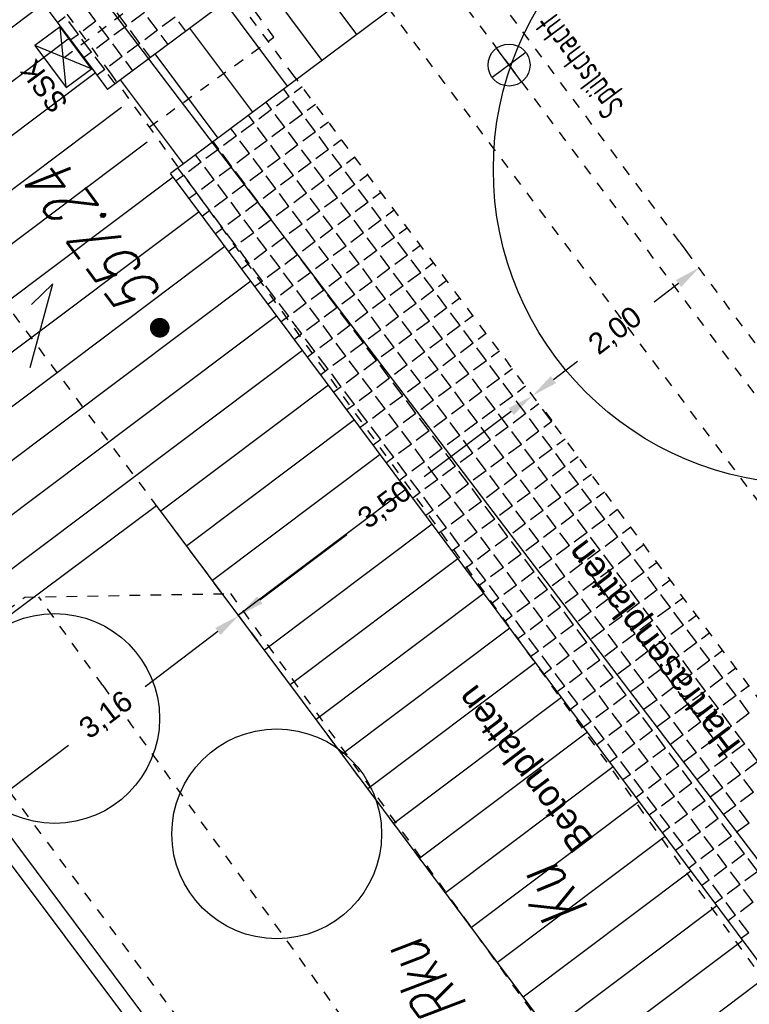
# Model space of a CAD drawing. Header units: metres. Extents: x 2 to 485, y 6 to 594.
# Tile 122 of 176: x 307 to 314, y 295 to 304. Entities that reach past the tile are written whole.
import ezdxf
from ezdxf.enums import TextEntityAlignment as Align

# ---------------------------------------------------------------- set-up
doc = ezdxf.new("R2010")
doc.units = ezdxf.units.M
doc.header["$LTSCALE"] = 0.0125
for name, pattern in [('237-14_Züricher Str._GL_3_RW_2014-11-28_bea$0$STRICHLINIE2', [9.525, 6.35, -3.175]), ('237-14_Züricher Str._GL_3_RW_2014-11-28_bea$0$STRICHPUNKT2', [12.7, 6.35, -3.175, 0, -3.175]), ('260241_A_bea$0$GESTRICHELT', [0.4, 0.2, -0.2]), ('260241_A_bea$0$PUNKTIERT', [0.2, 0, -0.2]), ('GESTRICHELT', [0.4, 0.2, -0.2])]:
    doc.linetypes.add(name, pattern=pattern)
for name, color, linetype in [('237-14_Züricher Str._GL_3_RW_2014-11-28_bea$0$_GRU_Allgemein_Text', 151, 'Continuous'), ('237-14_Züricher Str._GL_3_RW_2014-11-28_bea$0$_GRU_Drainage', 54, '237-14_Züricher Str._GL_3_RW_2014-11-28_bea$0$STRICHPUNKT2'), ('237-14_Züricher Str._GL_3_RW_2014-11-28_bea$0$_GRU_Regenwasser', 150, '237-14_Züricher Str._GL_3_RW_2014-11-28_bea$0$STRICHLINIE2'), ('237-14_Züricher Str._GL_3_RW_2014-11-28_bea$0$_GRU_Symbole', 51, 'Continuous'), ('260241_A_bea$0$B07_FLSTGR', 9, 'Continuous'), ('260241_A_bea$0$B10_GEBAEUDE', 1, 'Continuous'), ('260241_A_bea$0$B13_GEB_ZUBEHOER', 12, 'Continuous'), ('260241_A_bea$0$B25_EINFASS_GEPKT', 7, '260241_A_bea$0$PUNKTIERT'), ('260241_A_bea$0$B28_VEINFASS_TXT', 5, 'Continuous'), ('260241_A_bea$0$B53_HAUPTHOEHEN', 4, 'Continuous'), ('260241_A_bea$0$B54_HOEHEN', 253, 'Continuous'), ('f_baum', 3, 'Continuous'), ('f_entwässerung', 170, 'Continuous'), ('f_feuerwehr', 10, 'Continuous'), ('f_schraff', 251, 'Continuous'), ('f_text_100', 7, 'Continuous'), ('f_weg', 2, 'Continuous')]:
    doc.layers.add(name, color=color, linetype=linetype)
doc.styles.add('237-14_Züricher Str._GL_3_RW_2014-11-28_bea$0$STANDARD', font='isocp.shx')
doc.styles.add('260241_A_bea$0$ROMANS', font='ROMANS')
doc.styles.add('Arial', font='arial.ttf')

# ---------------------------------------------------------------- blocks, each defined once
blk = doc.blocks.new('260241_A_bea$0$HOEHENPKT_ZENTR')
at = {"const_width": 0.75}
blk.add_lwpolyline([(-0.375, 0, 1), (0.375, 0, 1)], format="xyb", close=True, dxfattribs=at)

msp = doc.modelspace()

# ---------------------------------------------------------------- linework, layer by layer
at = {"layer": '237-14_Züricher Str._GL_3_RW_2014-11-28_bea$0$_GRU_Drainage'}
msp.add_line((303.1775, 314.9582), (311.4695, 303.8448), dxfattribs=at)
at = {"layer": '237-14_Züricher Str._GL_3_RW_2014-11-28_bea$0$_GRU_Regenwasser', "ltscale": 0.05}
for p, q in [((307.2272, 303.9165), (308.9562, 305.2066)), ((311.4695, 303.8448), (314.9625, 299.1633))]:
    msp.add_line(p, q, dxfattribs=at)
at = {"layer": '237-14_Züricher Str._GL_3_RW_2014-11-28_bea$0$_GRU_Symbole'}
for p, q in [((311.6298, 303.9644), (311.3092, 303.7251)), ((311.5891, 303.6845), (311.3499, 304.005))]:
    msp.add_line(p, q, dxfattribs=at)
msp.add_circle((311.4695, 303.8448), 0.2, dxfattribs=at)
at = {"layer": '260241_A_bea$0$B07_FLSTGR', "color": 30, "linetype": 'Continuous'}
msp.add_line((322.4815, 284.9103), (252.4415, 377.0003), dxfattribs=at)
at = {"layer": '260241_A_bea$0$B10_GEBAEUDE', "color": 7, "linetype": '260241_A_bea$0$GESTRICHELT'}
msp.add_line((317.9405, 294.2263), (307.3365, 308.3663), dxfattribs=at)
at = {"layer": '260241_A_bea$0$B10_GEBAEUDE', "color": 7, "linetype": 'Continuous'}
msp.add_line((311.5625, 289.7828), (305.32, 298.0882), dxfattribs=at)
at = {"layer": '260241_A_bea$0$B13_GEB_ZUBEHOER', "color": 7, "linetype": 'Continuous'}
msp.add_line((311.7445, 289.7563), (305.4085, 298.2413), dxfattribs=at)
at = {"layer": '260241_A_bea$0$B25_EINFASS_GEPKT', "color": 7, "linetype": '260241_A_bea$0$PUNKTIERT', "ltscale": 0.5}
for p, q in [((307.6715, 303.7663), (301.9755, 311.5243)), ((309.2278, 304.1094), (306.4606, 307.9509)), ((308.0405, 303.2541), (309.2278, 304.1094)), ((315.7935, 292.4913), (307.6715, 303.7663)), ((305.8725, 298.0413), (306.8515, 298.7723)), ((306.8515, 298.7723), (308.8135, 298.8063)), ((307.5968, 297.9291), (306.9872, 298.7747)), ((308.8135, 298.8063), (314.2335, 291.2883)), ((305.8725, 298.0413), (312.0545, 289.7203)), ((307.5968, 297.9291), (313.0168, 290.4111))]:
    msp.add_line(p, q, dxfattribs=at)
at = {"layer": 'f_baum', "ltscale": 0.5}
msp.add_circle((314.32, 302.8504), 3, dxfattribs=at)
at = {"layer": 'f_baum'}
for centre in [(307.1375, 297.6158), (309.2548, 296.5154)]:
    msp.add_circle(centre, 1, dxfattribs=at)
at = {"layer": 'f_entwässerung', "color": 170}
for p, q in [((307.1895, 304.21), (306.9491, 304.0306)), ((307.4885, 303.8093), (307.1895, 304.21)), ((307.2481, 303.6299), (307.1895, 304.21)), ((306.9491, 304.0306), (307.2481, 303.6299)), ((307.4885, 303.8093), (306.9491, 304.0306)), ((307.2481, 303.6299), (307.4885, 303.8093))]:
    msp.add_line(p, q, dxfattribs=at)
at = {"layer": 'f_feuerwehr', "linetype": 'GESTRICHELT'}
for p, q in [((315.8955, 289.2086), (266.222, 355.7851)), ((309.4211, 303.7392), (274.1087, 351.0672)), ((318.4792, 294.9435), (311.0241, 304.9353)), ((322.9726, 285.5769), (309.4211, 303.7392))]:
    msp.add_line(p, q, dxfattribs=at)
at = {"layer": 'f_feuerwehr', "linetype": 'Continuous'}
for p, q in [((313.1617, 302.0725), (313.1008, 302.1519)), ((313.0853, 301.7617), (312.8545, 301.5844)), ((311.8922, 300.8454), (312.123, 301.0227)), ((311.4901, 300.5413), (310.6589, 299.9188)), ((311.8101, 300.5311), (311.87, 300.4511)), ((311.8157, 300.5345), (311.8766, 300.4552)), ((309.0924, 298.7455), (309.9236, 299.368)), ((308.7717, 298.7552), (308.7113, 298.8349)), ((308.6935, 298.4448), (308, 297.9183)), ((309.0122, 298.4355), (309.0722, 298.3555)), ((306.5743, 296.8361), (307.2678, 297.3625))]:
    msp.add_line(p, q, dxfattribs=at)
for points in [[(313.0599, 301.7947), (313.1107, 301.7286), (313.2836, 301.9139)], [(311.8668, 300.8785), (311.9176, 300.8124), (311.6939, 300.6931)], [(311.4651, 300.5747), (311.5151, 300.508), (311.6902, 300.6912)], [(309.0674, 298.7788), (309.1174, 298.7121), (308.8923, 298.5956)], [(308.6683, 298.478), (308.7187, 298.4116), (308.8927, 298.5959)]]:
    msp.add_solid(points, dxfattribs=at)
at = {"layer": 'f_schraff', "linetype": 'Continuous'}
for p, q in [((310.0184, 304.1356), (309.42, 304.9375)), ((309.6875, 303.8888), (309.0892, 304.6907)), ((307.0332, 304.4314), (302.8968, 301.3244)), ((309.3567, 303.642), (308.7584, 304.4439)), ((307.2383, 304.3045), (307.1674, 304.2516)), ((307.5315, 304.2618), (307.4404, 304.384)), ((307.8248, 304.2192), (307.7337, 304.3413)), ((307.9927, 304.3445), (307.8706, 304.2534)), ((307.3636, 304.1365), (307.2724, 304.2587)), ((307.5315, 304.2618), (307.4094, 304.1707)), ((307.6568, 304.0939), (307.5657, 304.216)), ((307.8248, 304.2192), (307.7026, 304.1281)), ((308.1181, 304.1766), (308.0269, 304.2987)), ((308.286, 304.3019), (308.1639, 304.2107)), ((308.3868, 304.1667), (308.3202, 304.2561)), ((307.3636, 304.1365), (307.2927, 304.0836)), ((307.9501, 304.0512), (307.859, 304.1734)), ((308.1181, 304.1766), (307.9959, 304.0854)), ((308.2189, 304.0414), (308.1522, 304.1308)), ((309.0259, 303.3952), (308.4276, 304.197)), ((307.28, 304.1006), (303.1444, 300.9942)), ((307.4889, 303.9686), (307.3977, 304.0907)), ((307.6568, 304.0939), (307.5347, 304.0027)), ((307.7821, 303.9259), (307.691, 304.0481)), ((307.9501, 304.0512), (307.828, 303.9601)), ((307.4889, 303.9686), (307.418, 303.9157)), ((308.0509, 303.9162), (307.9843, 304.0054)), ((308.6951, 303.1483), (308.0968, 303.9502)), ((307.6142, 303.8006), (307.5231, 303.9228)), ((307.7821, 303.9259), (307.66, 303.8348)), ((307.8829, 303.7909), (307.8163, 303.8801)), ((307.5268, 303.7698), (303.392, 300.6639)), ((307.6142, 303.8006), (307.5433, 303.7477)), ((307.715, 303.6656), (307.6484, 303.7548)), ((308.3643, 302.9015), (307.766, 303.7034)), ((309.3738, 303.5448), (309.3208, 303.6158)), ((309.4974, 303.637), (309.4196, 303.579)), ((309.2058, 303.4195), (309.1528, 303.4905)), ((309.3738, 303.5448), (309.2516, 303.4536)), ((309.4991, 303.3768), (309.408, 303.499)), ((309.6227, 303.4691), (309.5449, 303.411)), ((307.7737, 303.439), (303.6396, 300.3337)), ((309.0379, 303.2942), (308.9849, 303.3652)), ((309.2058, 303.4195), (309.0837, 303.3283)), ((309.3311, 303.2515), (309.24, 303.3737)), ((309.4991, 303.3768), (309.377, 303.2857)), ((309.0379, 303.2942), (308.9157, 303.203)), ((309.6244, 303.2089), (309.5333, 303.331)), ((309.748, 303.3011), (309.6702, 303.2431)), ((308.8699, 303.1688), (308.8169, 303.2399)), ((309.1632, 303.1262), (309.0721, 303.2484)), ((309.3311, 303.2515), (309.209, 303.1604)), ((309.4565, 303.0836), (309.3653, 303.2057)), ((309.6244, 303.2089), (309.5023, 303.1177)), ((308.0205, 303.1082), (303.8872, 300.0035)), ((308.702, 303.0435), (308.649, 303.1146)), ((308.8699, 303.1688), (308.7478, 303.0777)), ((308.9952, 303.0009), (308.9041, 303.123)), ((309.1632, 303.1262), (309.0411, 303.0351)), ((309.4565, 303.0836), (309.3343, 302.9924)), ((309.7497, 303.0409), (309.6586, 303.1631)), ((309.8734, 303.1332), (309.7955, 303.0751)), ((308.702, 303.0435), (308.5798, 302.9524)), ((308.8273, 302.8756), (308.7362, 302.9977)), ((308.9952, 303.0009), (308.8731, 302.9098)), ((309.2885, 302.9583), (309.1974, 303.0804)), ((309.5818, 302.9156), (309.4906, 303.0378)), ((309.7497, 303.0409), (309.6276, 302.9498)), ((309.875, 302.873), (309.7839, 302.9951)), ((308.534, 302.9182), (308.4119, 302.8271)), ((308.534, 302.9182), (308.481, 302.9892)), ((309.1206, 302.8329), (309.0294, 302.9551)), ((309.2885, 302.9583), (309.1664, 302.8671)), ((309.4138, 302.7903), (309.3227, 302.9125)), ((309.5818, 302.9156), (309.4596, 302.8245)), ((309.9987, 302.9652), (309.9208, 302.9072)), ((308.3661, 302.7929), (308.3131, 302.8639)), ((308.6593, 302.7503), (308.5682, 302.8724)), ((308.8273, 302.8756), (308.7051, 302.7844)), ((308.9526, 302.7076), (308.8615, 302.8298)), ((309.1206, 302.8329), (308.9984, 302.7418)), ((309.7071, 302.7477), (309.616, 302.8698)), ((309.875, 302.873), (309.7529, 302.7818)), ((310.0004, 302.705), (309.9092, 302.8272)), ((308.2673, 302.7773), (304.1348, 299.6732)), ((308.3661, 302.7929), (308.2952, 302.74)), ((308.4914, 302.625), (308.4003, 302.7471)), ((308.6593, 302.7503), (308.5372, 302.6591)), ((309.2459, 302.665), (309.1547, 302.7871)), ((309.4138, 302.7903), (309.2917, 302.6992)), ((309.5391, 302.6224), (309.448, 302.7445)), ((309.7071, 302.7477), (309.5849, 302.6565)), ((310.124, 302.7973), (310.0462, 302.7392)), ((308.4914, 302.625), (308.4205, 302.5721)), ((308.7847, 302.5823), (308.6935, 302.7045)), ((308.9526, 302.7076), (308.8305, 302.6165)), ((309.0779, 302.5397), (308.9868, 302.6618)), ((309.2459, 302.665), (309.1237, 302.5739)), ((309.3712, 302.497), (309.28, 302.6192)), ((309.5391, 302.6224), (309.417, 302.5312)), ((309.8324, 302.5797), (309.7413, 302.7019)), ((310.0004, 302.705), (309.8782, 302.6139)), ((310.1257, 302.5371), (310.0345, 302.6592)), ((310.2493, 302.6293), (310.1715, 302.5713)), ((308.6167, 302.457), (308.5256, 302.5791)), ((308.7847, 302.5823), (308.6625, 302.4912)), ((308.91, 302.4144), (308.8188, 302.5365)), ((309.0779, 302.5397), (308.9558, 302.4485)), ((309.6645, 302.4544), (309.5733, 302.5765)), ((309.8324, 302.5797), (309.7103, 302.4886)), ((309.9577, 302.4118), (309.8666, 302.5339)), ((310.1257, 302.5371), (310.0035, 302.4459)), ((308.5142, 302.4465), (304.3824, 299.343)), ((308.6167, 302.457), (308.5458, 302.4041)), ((309.2032, 302.3717), (309.1121, 302.4939)), ((309.3712, 302.497), (309.249, 302.4059)), ((309.4965, 302.3291), (309.4054, 302.4512)), ((309.6645, 302.4544), (309.5423, 302.3633)), ((310.251, 302.3691), (310.1598, 302.4913)), ((310.3746, 302.4614), (310.2968, 302.4033)), ((308.742, 302.2891), (308.6509, 302.4112)), ((308.91, 302.4144), (308.7878, 302.3232)), ((309.0353, 302.2464), (308.9441, 302.3686)), ((309.2032, 302.3717), (309.0811, 302.2806)), ((309.7898, 302.2864), (309.6986, 302.4086)), ((309.9577, 302.4118), (309.8356, 302.3206)), ((310.083, 302.2438), (309.9919, 302.366)), ((310.251, 302.3691), (310.1288, 302.278)), ((308.742, 302.2891), (308.6711, 302.2362)), ((308.8673, 302.1211), (308.7762, 302.2432)), ((309.0353, 302.2464), (308.9131, 302.1553)), ((309.3285, 302.2038), (309.2374, 302.3259)), ((309.4965, 302.3291), (309.3744, 302.238)), ((309.6218, 302.1611), (309.5307, 302.2833)), ((309.7898, 302.2864), (309.6676, 302.1953)), ((309.9151, 302.1185), (309.8239, 302.2406)), ((310.083, 302.2438), (309.9609, 302.1527)), ((310.3763, 302.2012), (310.2852, 302.3233)), ((310.4999, 302.2934), (310.4221, 302.2353)), ((309.1606, 302.0785), (309.0695, 302.2006)), ((309.3285, 302.2038), (309.2064, 302.1126)), ((309.4539, 302.0358), (309.3627, 302.158)), ((309.6218, 302.1611), (309.4997, 302.07)), ((310.2083, 302.0759), (310.1172, 302.198)), ((310.3763, 302.2012), (310.2541, 302.11)), ((310.5016, 302.0332), (310.4105, 302.1554)), ((308.761, 302.1157), (304.63, 299.0127)), ((308.8673, 302.1211), (308.7964, 302.0682)), ((308.9926, 301.9531), (308.9015, 302.0753)), ((309.1606, 302.0785), (309.0384, 301.9873)), ((309.7471, 301.9932), (309.656, 302.1153)), ((309.9151, 302.1185), (309.7929, 302.0274)), ((310.0404, 301.9505), (309.9493, 302.0727)), ((310.2083, 302.0759), (310.0862, 301.9847)), ((310.6252, 302.1255), (310.5474, 302.0674)), ((309.2859, 301.9105), (309.1948, 302.0327)), ((309.4539, 302.0358), (309.3317, 301.9447)), ((309.5792, 301.8679), (309.488, 301.99)), ((309.7471, 301.9932), (309.625, 301.902)), ((310.3337, 301.9079), (310.2425, 302.0301)), ((310.5016, 302.0332), (310.3795, 301.9421)), ((310.6269, 301.8653), (310.5358, 301.9874)), ((310.7505, 301.9575), (310.6727, 301.8994)), ((308.9926, 301.9531), (308.9217, 301.9003)), ((309.118, 301.7852), (309.0268, 301.9073)), ((309.2859, 301.9105), (309.1638, 301.8194)), ((309.4112, 301.7426), (309.3201, 301.8647)), ((309.5792, 301.8679), (309.457, 301.7767)), ((309.8724, 301.8252), (309.7813, 301.9474)), ((310.0404, 301.9505), (309.9182, 301.8594)), ((310.1657, 301.7826), (310.0746, 301.9047)), ((310.3337, 301.9079), (310.2115, 301.8168)), ((310.6269, 301.8653), (310.5048, 301.7741)), ((309.0078, 301.7849), (304.8776, 298.6825)), ((309.118, 301.7852), (309.0471, 301.7323)), ((309.7045, 301.6999), (309.6133, 301.8221)), ((309.8724, 301.8252), (309.7503, 301.7341)), ((309.9978, 301.6573), (309.9066, 301.7794)), ((310.1657, 301.7826), (310.0436, 301.6915)), ((310.459, 301.74), (310.3678, 301.8621)), ((310.7522, 301.6973), (310.6611, 301.8195)), ((310.8759, 301.7896), (310.798, 301.7315)), ((309.2433, 301.6172), (309.1521, 301.7394)), ((309.4112, 301.7426), (309.2891, 301.6514)), ((309.5365, 301.5746), (309.4454, 301.6968)), ((309.7045, 301.6999), (309.5823, 301.6088)), ((310.291, 301.6146), (310.1999, 301.7368)), ((310.459, 301.74), (310.3368, 301.6488)), ((310.5843, 301.572), (310.4931, 301.6941)), ((310.7522, 301.6973), (310.6301, 301.6062)), ((309.2433, 301.6172), (309.1724, 301.5643)), ((309.8298, 301.532), (309.7387, 301.6541)), ((309.9978, 301.6573), (309.8756, 301.5661)), ((310.1231, 301.4893), (310.0319, 301.6115)), ((310.291, 301.6146), (310.1689, 301.5235)), ((310.8775, 301.5294), (310.7864, 301.6515)), ((311.0012, 301.6216), (310.9234, 301.5635)), ((309.3686, 301.4493), (309.2774, 301.5714)), ((309.5365, 301.5746), (309.4144, 301.4835)), ((309.6618, 301.4067), (309.5707, 301.5288)), ((309.8298, 301.532), (309.7077, 301.4408)), ((310.1231, 301.4893), (310.0009, 301.3982)), ((310.4163, 301.4467), (310.3252, 301.5688)), ((310.5843, 301.572), (310.4621, 301.4809)), ((310.7096, 301.4041), (310.6185, 301.5262)), ((310.8775, 301.5294), (310.7554, 301.4382)), ((309.2547, 301.4541), (305.1252, 298.3523)), ((309.3686, 301.4493), (309.2977, 301.3964)), ((309.4939, 301.2813), (309.4028, 301.4035)), ((309.6618, 301.4067), (309.5397, 301.3155)), ((309.9551, 301.364), (309.864, 301.4862)), ((310.2484, 301.3214), (310.1572, 301.4435)), ((310.4163, 301.4467), (310.2942, 301.3556)), ((310.5416, 301.2787), (310.4505, 301.4009)), ((310.7096, 301.4041), (310.5874, 301.3129)), ((311.0029, 301.3614), (310.9117, 301.4836)), ((311.1265, 301.4537), (311.0487, 301.3956)), ((309.7872, 301.2387), (309.696, 301.3608)), ((309.9551, 301.364), (309.833, 301.2729)), ((310.0804, 301.1961), (309.9893, 301.3182)), ((310.2484, 301.3214), (310.1262, 301.2302)), ((310.8349, 301.2361), (310.7438, 301.3582)), ((311.0029, 301.3614), (310.8807, 301.2703)), ((311.1282, 301.1935), (311.037, 301.3156)), ((309.4939, 301.2813), (309.423, 301.2284)), ((309.6192, 301.1134), (309.5281, 301.2355)), ((309.7872, 301.2387), (309.665, 301.1476)), ((310.3737, 301.1534), (310.2826, 301.2756)), ((310.5416, 301.2787), (310.4195, 301.1876)), ((310.667, 301.1108), (310.5758, 301.2329)), ((310.8349, 301.2361), (310.7128, 301.145)), ((311.2518, 301.2857), (311.174, 301.2276)), ((309.5015, 301.1233), (305.3727, 298.022)), ((309.6192, 301.1134), (309.5483, 301.0605)), ((309.9125, 301.0707), (309.8213, 301.1929)), ((310.0804, 301.1961), (309.9583, 301.1049)), ((310.2057, 301.0281), (310.1146, 301.1503)), ((310.3737, 301.1534), (310.2515, 301.0623)), ((310.9602, 301.0681), (310.8691, 301.1903)), ((311.1282, 301.1935), (311.006, 301.1023)), ((311.2535, 301.0255), (311.1623, 301.1477)), ((311.3771, 301.1178), (311.2993, 301.0597)), ((309.7445, 300.9454), (309.6534, 301.0676)), ((309.9125, 301.0707), (309.7903, 300.9796)), ((310.0378, 300.9028), (309.9467, 301.0249)), ((310.2057, 301.0281), (310.0836, 300.937)), ((310.499, 300.9855), (310.4079, 301.1076)), ((310.667, 301.1108), (310.5448, 301.0196)), ((310.7923, 300.9428), (310.7011, 301.065)), ((310.9602, 301.0681), (310.8381, 300.977)), ((311.0855, 300.9002), (310.9944, 301.0223)), ((311.2535, 301.0255), (311.1313, 300.9344)), ((309.7445, 300.9454), (309.6736, 300.8925)), ((310.3311, 300.8602), (310.2399, 300.9823)), ((310.499, 300.9855), (310.3769, 300.8943)), ((310.6243, 300.8175), (310.5332, 300.9397)), ((310.7923, 300.9428), (310.6701, 300.8517)), ((311.3788, 300.8576), (311.2877, 300.9797)), ((311.5024, 300.9498), (311.4246, 300.8917)), ((309.8698, 300.7775), (309.7787, 300.8996)), ((310.0378, 300.9028), (309.9156, 300.8117)), ((310.1631, 300.7348), (310.072, 300.857)), ((310.3311, 300.8602), (310.2089, 300.769)), ((310.9176, 300.7749), (310.8264, 300.897)), ((311.0855, 300.9002), (310.9634, 300.8091)), ((311.2108, 300.7322), (311.1197, 300.8544)), ((311.3788, 300.8576), (311.2567, 300.7664)), ((309.7483, 300.7924), (308.1492, 299.5913)), ((309.8698, 300.7775), (309.7989, 300.7246)), ((310.4564, 300.6922), (310.3652, 300.8144)), ((310.6243, 300.8175), (310.5022, 300.7264)), ((310.7496, 300.6496), (310.6585, 300.7717)), ((310.9176, 300.7749), (310.7954, 300.6837)), ((311.5041, 300.6896), (311.413, 300.8118)), ((311.6277, 300.7818), (311.5499, 300.7238)), ((309.9951, 300.6095), (309.904, 300.7317)), ((310.1631, 300.7348), (310.041, 300.6437)), ((310.2884, 300.5669), (310.1973, 300.689)), ((310.4564, 300.6922), (310.3342, 300.6011)), ((310.5817, 300.5243), (310.4905, 300.6464)), ((310.7496, 300.6496), (310.6275, 300.5584)), ((311.0429, 300.6069), (310.9518, 300.7291)), ((311.2108, 300.7322), (311.0887, 300.6411)), ((311.3362, 300.5643), (311.245, 300.6864)), ((311.5041, 300.6896), (311.382, 300.5985)), ((311.6294, 300.5217), (311.5383, 300.6438)), ((309.9951, 300.6095), (309.9243, 300.5566)), ((310.1205, 300.4416), (310.0293, 300.5637)), ((310.2884, 300.5669), (310.1663, 300.4758)), ((310.8749, 300.4816), (310.7838, 300.6038)), ((311.0429, 300.6069), (310.9207, 300.5158)), ((311.1682, 300.439), (311.0771, 300.5611)), ((311.3362, 300.5643), (311.214, 300.4732)), ((311.7531, 300.6139), (311.6752, 300.5558)), ((309.9951, 300.4616), (308.396, 299.2605)), ((310.4137, 300.3989), (310.3226, 300.5211)), ((310.5817, 300.5243), (310.4595, 300.4331)), ((310.707, 300.3563), (310.6159, 300.4785)), ((310.8749, 300.4816), (310.7528, 300.3905)), ((311.4615, 300.3963), (311.3703, 300.5185)), ((311.6294, 300.5217), (311.5073, 300.4305)), ((311.7547, 300.3537), (311.6636, 300.4758)), ((310.1205, 300.4416), (310.0496, 300.3887)), ((310.2458, 300.2736), (310.1546, 300.3958)), ((310.4137, 300.3989), (310.2916, 300.3078)), ((311.0003, 300.3137), (310.9091, 300.4358)), ((311.1682, 300.439), (311.0461, 300.3478)), ((311.2935, 300.271), (311.2024, 300.3932)), ((311.4615, 300.3963), (311.3393, 300.3052)), ((311.8784, 300.4459), (311.8005, 300.3879)), ((310.2458, 300.2736), (310.1749, 300.2207)), ((310.539, 300.231), (310.4479, 300.3531)), ((310.707, 300.3563), (310.5848, 300.2652)), ((310.8323, 300.1884), (310.7412, 300.3105)), ((311.0003, 300.3137), (310.8781, 300.2225)), ((311.1256, 300.1457), (311.0344, 300.2679)), ((311.2935, 300.271), (311.1714, 300.1799)), ((311.5868, 300.2284), (311.4957, 300.3505)), ((311.7547, 300.3537), (311.6326, 300.2626)), ((311.8801, 300.1858), (311.7889, 300.3079)), ((312.0037, 300.278), (311.9259, 300.2199)), ((310.3711, 300.1057), (310.28, 300.2278)), ((310.539, 300.231), (310.4169, 300.1399)), ((310.6644, 300.063), (310.5732, 300.1852)), ((310.8323, 300.1884), (310.7102, 300.0972)), ((311.4188, 300.1031), (311.3277, 300.2252)), ((311.5868, 300.2284), (311.4646, 300.1373)), ((311.7121, 300.0604), (311.621, 300.1826)), ((311.8801, 300.1858), (311.7579, 300.0946)), ((310.242, 300.1308), (308.6428, 298.9296)), ((310.3711, 300.1057), (310.3002, 300.0528)), ((310.9576, 300.0204), (310.8665, 300.1425)), ((311.1256, 300.1457), (311.0034, 300.0546)), ((311.2509, 299.9778), (311.1597, 300.0999)), ((311.4188, 300.1031), (311.2967, 300.0119)), ((312.0054, 300.0178), (311.9142, 300.1399)), ((312.129, 300.11), (312.0512, 300.052)), ((310.4964, 299.9377), (310.4053, 300.0599)), ((310.6644, 300.063), (310.5422, 299.9719)), ((310.7897, 299.8951), (310.6985, 300.0172)), ((310.9576, 300.0204), (310.8355, 299.9293)), ((311.5441, 299.9351), (311.453, 300.0573)), ((311.7121, 300.0604), (311.59, 299.9693)), ((311.8374, 299.8925), (311.7463, 300.0146)), ((312.0054, 300.0178), (311.8832, 299.9267)), ((310.4964, 299.9377), (310.4255, 299.8848)), ((310.7897, 299.8951), (310.6675, 299.804)), ((311.0829, 299.8524), (310.9918, 299.9746)), ((311.2509, 299.9778), (311.1287, 299.8866)), ((311.3762, 299.8098), (311.2851, 299.932)), ((311.5441, 299.9351), (311.422, 299.844)), ((311.8374, 299.8925), (311.7153, 299.8013)), ((312.1307, 299.8498), (312.0395, 299.972)), ((312.2543, 299.9421), (312.1765, 299.884)), ((310.4888, 299.8), (308.8897, 298.5988)), ((310.6217, 299.7698), (310.5306, 299.8919)), ((310.915, 299.7271), (310.8238, 299.8493)), ((311.0829, 299.8524), (310.9608, 299.7613)), ((311.2082, 299.6845), (311.1171, 299.8066)), ((311.3762, 299.8098), (311.2541, 299.7187)), ((311.6695, 299.7672), (311.5783, 299.8893)), ((311.9627, 299.7245), (311.8716, 299.8467)), ((312.1307, 299.8498), (312.0085, 299.7587)), ((312.256, 299.6819), (312.1649, 299.804)), ((310.6217, 299.7698), (310.5508, 299.7169)), ((310.747, 299.6018), (310.6559, 299.724)), ((310.915, 299.7271), (310.7928, 299.636)), ((311.5015, 299.6419), (311.4104, 299.764)), ((311.6695, 299.7672), (311.5473, 299.676)), ((311.7948, 299.5992), (311.7036, 299.7214)), ((311.9627, 299.7245), (311.8406, 299.6334)), ((312.3796, 299.7741), (312.3018, 299.7161)), ((311.0403, 299.5592), (310.9492, 299.6813)), ((311.2082, 299.6845), (311.0861, 299.5934)), ((311.3336, 299.5165), (311.2424, 299.6387)), ((311.5015, 299.6419), (311.3794, 299.5507)), ((312.088, 299.5566), (311.9969, 299.6787)), ((312.256, 299.6819), (312.1338, 299.5908)), ((312.3813, 299.5139), (312.2902, 299.6361)), ((310.747, 299.6018), (310.6761, 299.5489)), ((310.8723, 299.4339), (310.7812, 299.556)), ((311.0403, 299.5592), (310.9181, 299.468)), ((311.6268, 299.4739), (311.5357, 299.5961)), ((311.7948, 299.5992), (311.6726, 299.5081)), ((311.9201, 299.4313), (311.829, 299.5534)), ((312.088, 299.5566), (311.9659, 299.4654)), ((312.5049, 299.6062), (312.4271, 299.5481)), ((310.7356, 299.4692), (309.1365, 298.268)), ((310.8723, 299.4339), (310.8014, 299.381)), ((311.1656, 299.3912), (311.0745, 299.5134)), ((311.3336, 299.5165), (311.2114, 299.4254)), ((311.4589, 299.3486), (311.3677, 299.4707)), ((311.6268, 299.4739), (311.5047, 299.3828)), ((311.7521, 299.306), (311.661, 299.4281)), ((311.9201, 299.4313), (311.7979, 299.3401)), ((312.2134, 299.3886), (312.1222, 299.5108)), ((312.3813, 299.5139), (312.2592, 299.4228)), ((312.5066, 299.346), (312.4155, 299.4681)), ((312.6302, 299.4382), (312.5524, 299.3802)), ((310.9977, 299.2659), (310.9065, 299.3881)), ((311.1656, 299.3912), (311.0435, 299.3001)), ((311.2909, 299.2233), (311.1998, 299.3454)), ((311.4589, 299.3486), (311.3367, 299.2575)), ((312.0454, 299.2633), (311.9543, 299.3855)), ((312.2134, 299.3886), (312.0912, 299.2975)), ((312.3387, 299.2207), (312.2475, 299.3428)), ((312.5066, 299.346), (312.3845, 299.2549)), ((310.9977, 299.2659), (310.9268, 299.213)), ((311.5842, 299.1806), (311.493, 299.3028)), ((311.7521, 299.306), (311.63, 299.2148)), ((311.8775, 299.138), (311.7863, 299.2602)), ((312.0454, 299.2633), (311.9233, 299.1722)), ((312.6319, 299.178), (312.5408, 299.3002)), ((312.7556, 299.2703), (312.6777, 299.2122)), ((311.123, 299.098), (311.0318, 299.2201)), ((311.2909, 299.2233), (311.1688, 299.1321)), ((311.4162, 299.0553), (311.3251, 299.1775)), ((311.5842, 299.1806), (311.462, 299.0895)), ((312.1707, 299.0954), (312.0796, 299.2175)), ((312.3387, 299.2207), (312.2165, 299.1295)), ((312.464, 299.0527), (312.3728, 299.1749)), ((312.6319, 299.178), (312.5098, 299.0869)), ((310.9825, 299.1384), (309.3833, 297.9372)), ((311.123, 299.098), (311.0521, 299.0451)), ((311.2483, 298.93), (311.1571, 299.0522)), ((311.4162, 299.0553), (311.2941, 298.9642)), ((311.7095, 299.0127), (311.6184, 299.1348)), ((311.8775, 299.138), (311.7553, 299.0469)), ((312.0028, 298.9701), (311.9116, 299.0922)), ((312.1707, 299.0954), (312.0486, 299.0042)), ((312.296, 298.9274), (312.2049, 299.0496)), ((312.464, 299.0527), (312.3418, 298.9616)), ((312.7572, 299.0101), (312.6661, 299.1322)), ((312.8809, 299.1023), (312.8031, 299.0443)), ((311.5415, 298.8874), (311.4504, 299.0095)), ((311.7095, 299.0127), (311.5874, 298.9216)), ((311.8348, 298.8447), (311.7437, 298.9669)), ((312.0028, 298.9701), (311.8806, 298.8789)), ((312.5893, 298.8848), (312.4982, 299.0069)), ((312.7572, 299.0101), (312.6351, 298.919)), ((312.8826, 298.8421), (312.7914, 298.9643)), ((311.2483, 298.93), (311.1774, 298.8771)), ((311.3736, 298.7621), (311.2825, 298.8842)), ((311.5415, 298.8874), (311.4194, 298.7962)), ((312.1281, 298.8021), (312.0369, 298.9242)), ((312.296, 298.9274), (312.1739, 298.8363)), ((312.4213, 298.7595), (312.3302, 298.8816)), ((312.5893, 298.8848), (312.4671, 298.7936)), ((313.0062, 298.9344), (312.9284, 298.8763)), ((311.2293, 298.8075), (309.6302, 297.6064)), ((311.6669, 298.7194), (311.5757, 298.8416)), ((311.8348, 298.8447), (311.7127, 298.7536)), ((311.9601, 298.6768), (311.869, 298.7989)), ((312.1281, 298.8021), (312.0059, 298.711)), ((312.7146, 298.7168), (312.6235, 298.839)), ((312.8826, 298.8421), (312.7604, 298.751)), ((313.0079, 298.6742), (312.9167, 298.7963)), ((313.1315, 298.7664), (313.0537, 298.7084)), ((311.3736, 298.7621), (311.3027, 298.7092)), ((311.4989, 298.5941), (311.4078, 298.7163)), ((311.6669, 298.7194), (311.5447, 298.6283)), ((311.7922, 298.5515), (311.701, 298.6736)), ((311.9601, 298.6768), (311.838, 298.5856)), ((312.2534, 298.6341), (312.1623, 298.7563)), ((312.4213, 298.7595), (312.2992, 298.6683)), ((312.5467, 298.5915), (312.4555, 298.7137)), ((312.7146, 298.7168), (312.5925, 298.6257)), ((313.0079, 298.6742), (312.8857, 298.583)), ((311.4989, 298.5941), (311.428, 298.5412)), ((312.0854, 298.5088), (311.9943, 298.631)), ((312.2534, 298.6341), (312.1312, 298.543)), ((312.3787, 298.4662), (312.2876, 298.5883)), ((312.5467, 298.5915), (312.4245, 298.5004)), ((312.8399, 298.5489), (312.7488, 298.671)), ((313.1332, 298.5062), (313.042, 298.6284)), ((313.2568, 298.5985), (313.179, 298.5404)), ((311.6242, 298.4262), (311.5331, 298.5483)), ((311.7922, 298.5515), (311.67, 298.4603)), ((311.9175, 298.3835), (311.8263, 298.5057)), ((312.0854, 298.5088), (311.9633, 298.4177)), ((312.672, 298.4236), (312.5808, 298.5457)), ((312.8399, 298.5489), (312.7178, 298.4577)), ((312.9652, 298.3809), (312.8741, 298.5031)), ((313.1332, 298.5062), (313.011, 298.4151)), ((311.4761, 298.4767), (309.877, 297.2756)), ((311.6242, 298.4262), (311.5533, 298.3733)), ((312.2108, 298.3409), (312.1196, 298.463)), ((312.3787, 298.4662), (312.2566, 298.3751)), ((312.504, 298.2982), (312.4129, 298.4204)), ((312.672, 298.4236), (312.5498, 298.3324)), ((313.2585, 298.3383), (313.1674, 298.4604)), ((313.3821, 298.4305), (313.3043, 298.3725)), ((311.7495, 298.2582), (311.6584, 298.3804)), ((311.9175, 298.3835), (311.7953, 298.2924)), ((312.0428, 298.2156), (311.9517, 298.3377)), ((312.2108, 298.3409), (312.0886, 298.2497)), ((312.504, 298.2982), (312.3819, 298.2071)), ((312.7973, 298.2556), (312.7061, 298.3778)), ((312.9652, 298.3809), (312.8431, 298.2898)), ((313.0905, 298.213), (312.9994, 298.3351)), ((313.2585, 298.3383), (313.1364, 298.2471)), ((311.7495, 298.2582), (311.6786, 298.2053)), ((311.8748, 298.0903), (311.7837, 298.2124)), ((312.0428, 298.2156), (311.9207, 298.1244)), ((312.3361, 298.1729), (312.2449, 298.2951)), ((312.6293, 298.1303), (312.5382, 298.2524)), ((312.7973, 298.2556), (312.6751, 298.1645)), ((312.9226, 298.0877), (312.8315, 298.2098)), ((313.0905, 298.213), (312.9684, 298.1218)), ((313.3838, 298.1703), (313.2927, 298.2925)), ((313.5074, 298.2626), (313.4296, 298.2045)), ((311.723, 298.1459), (310.1238, 296.9447)), ((312.1681, 298.0476), (312.077, 298.1698)), ((312.3361, 298.1729), (312.2139, 298.0818)), ((312.4614, 298.005), (312.3702, 298.1271)), ((312.6293, 298.1303), (312.5072, 298.0392)), ((313.2159, 298.045), (313.1247, 298.1672)), ((313.3838, 298.1703), (313.2617, 298.0792)), ((313.5091, 298.0024), (313.418, 298.1245)), ((311.8748, 298.0903), (311.804, 298.0374)), ((312.0002, 297.9223), (311.909, 298.0445)), ((312.1681, 298.0476), (312.046, 297.9565)), ((312.7546, 297.9623), (312.6635, 298.0845)), ((312.9226, 298.0877), (312.8004, 297.9965)), ((313.0479, 297.9197), (312.9568, 298.0418)), ((313.2159, 298.045), (313.0937, 297.9539)), ((313.6328, 298.0946), (313.5549, 298.0366)), ((312.0002, 297.9223), (311.9293, 297.8694)), ((312.2934, 297.8797), (312.2023, 298.0018)), ((312.4614, 298.005), (312.3392, 297.9138)), ((312.5867, 297.837), (312.4956, 297.9592)), ((312.7546, 297.9623), (312.6325, 297.8712)), ((313.3412, 297.8771), (313.25, 297.9992)), ((313.5091, 298.0024), (313.387, 297.9112)), ((313.6344, 297.8344), (313.5433, 297.9566)), ((313.7581, 297.9267), (313.6802, 297.8686)), ((312.1255, 297.7544), (312.0343, 297.8765)), ((312.2934, 297.8797), (312.1713, 297.7885)), ((312.4187, 297.7117), (312.3276, 297.8339)), ((312.5867, 297.837), (312.4645, 297.7459)), ((312.88, 297.7944), (312.7888, 297.9165)), ((313.0479, 297.9197), (312.9258, 297.8286)), ((313.1732, 297.7518), (313.0821, 297.8739)), ((313.3412, 297.8771), (313.219, 297.7859)), ((313.4665, 297.7091), (313.3753, 297.8313)), ((313.6344, 297.8344), (313.5123, 297.7433)), ((311.9698, 297.8151), (310.3707, 296.6139)), ((312.1255, 297.7544), (312.0546, 297.7015)), ((312.712, 297.6691), (312.6209, 297.7912)), ((312.88, 297.7944), (312.7578, 297.7033)), ((313.0053, 297.6264), (312.9141, 297.7486)), ((313.1732, 297.7518), (313.0511, 297.6606)), ((313.7598, 297.6665), (313.6686, 297.7886)), ((312.2508, 297.5864), (312.1597, 297.7085)), ((312.4187, 297.7117), (312.2966, 297.6206)), ((312.5441, 297.5438), (312.4529, 297.6659)), ((312.712, 297.6691), (312.5899, 297.5779)), ((313.2985, 297.5838), (313.2074, 297.7059)), ((313.4665, 297.7091), (313.3443, 297.618)), ((313.5918, 297.5412), (313.5007, 297.6633)), ((313.7598, 297.6665), (313.6376, 297.5753)), ((312.2508, 297.5864), (312.1799, 297.5335)), ((312.8373, 297.5011), (312.7462, 297.6233)), ((313.0053, 297.6264), (312.8831, 297.5353)), ((313.1306, 297.4585), (313.0394, 297.5806)), ((313.2985, 297.5838), (313.1764, 297.4927)), ((312.2166, 297.4843), (310.6175, 296.2831)), ((312.3761, 297.4184), (312.285, 297.5406)), ((312.5441, 297.5438), (312.4219, 297.4526)), ((312.6694, 297.3758), (312.5782, 297.498)), ((312.8373, 297.5011), (312.7152, 297.41)), ((312.9626, 297.3332), (312.8715, 297.4553)), ((313.1306, 297.4585), (313.0084, 297.3673)), ((313.4238, 297.4158), (313.3327, 297.538)), ((313.5918, 297.5412), (313.4697, 297.45)), ((313.7171, 297.3732), (313.626, 297.4954)), ((312.3761, 297.4184), (312.3052, 297.3656)), ((312.5014, 297.2505), (312.4103, 297.3726)), ((312.6694, 297.3758), (312.5472, 297.2847)), ((313.2559, 297.2905), (313.1648, 297.4127)), ((313.4238, 297.4158), (313.3017, 297.3247)), ((313.5492, 297.2479), (313.458, 297.37)), ((313.7171, 297.3732), (313.595, 297.2821)), ((312.7947, 297.2079), (312.7035, 297.33)), ((312.9626, 297.3332), (312.8405, 297.242)), ((313.0879, 297.1652), (312.9968, 297.2874)), ((313.2559, 297.2905), (313.1337, 297.1994)), ((313.8424, 297.2053), (313.7513, 297.3274)), ((312.5014, 297.2505), (312.4305, 297.1976)), ((312.6267, 297.0825), (312.5356, 297.2047)), ((312.7947, 297.2079), (312.6725, 297.1167)), ((313.3812, 297.1226), (313.2901, 297.2447)), ((313.5492, 297.2479), (313.427, 297.1568)), ((313.6745, 297.0799), (313.5833, 297.2021)), ((313.8424, 297.2053), (313.7203, 297.1141)), ((312.4634, 297.1535), (310.8643, 295.9523)), ((312.6267, 297.0825), (312.5558, 297.0296)), ((312.92, 297.0399), (312.8289, 297.1621)), ((313.0879, 297.1652), (312.9658, 297.0741)), ((313.2133, 296.9973), (313.1221, 297.1194)), ((313.3812, 297.1226), (313.2591, 297.0314)), ((313.5065, 296.9546), (313.4154, 297.0768)), ((313.6745, 297.0799), (313.5523, 296.9888)), ((312.752, 296.9146), (312.6609, 297.0367)), ((312.92, 297.0399), (312.7978, 296.9488)), ((313.0453, 296.872), (312.9542, 296.9941)), ((313.2133, 296.9973), (313.0911, 296.9061)), ((313.7998, 296.912), (313.7087, 297.0341)), ((312.752, 296.9146), (312.6811, 296.8617)), ((313.3386, 296.8293), (313.2474, 296.9515)), ((313.5065, 296.9546), (313.3844, 296.8635)), ((313.6318, 296.7867), (313.5407, 296.9088)), ((313.7998, 296.912), (313.6776, 296.8209)), ((312.7103, 296.8227), (311.1111, 295.6215)), ((312.8774, 296.7466), (312.7862, 296.8688)), ((313.0453, 296.872), (312.9232, 296.7808)), ((313.1706, 296.704), (313.0795, 296.8262)), ((313.3386, 296.8293), (313.2164, 296.7382)), ((312.8774, 296.7466), (312.8065, 296.6937)), ((313.0027, 296.5787), (312.9115, 296.7008)), ((313.1706, 296.704), (313.0485, 296.6129)), ((313.4639, 296.6614), (313.3727, 296.7835)), ((313.6318, 296.7867), (313.5097, 296.6955)), ((313.7571, 296.6187), (313.666, 296.7409)), ((313.2959, 296.5361), (313.2048, 296.6582)), ((313.4639, 296.6614), (313.3417, 296.5702)), ((313.5892, 296.4934), (313.4981, 296.6156)), ((313.7571, 296.6187), (313.635, 296.5276)), ((313.0027, 296.5787), (312.9318, 296.5258)), ((313.128, 296.4107), (313.0368, 296.5329)), ((313.2959, 296.5361), (313.1738, 296.4449)), ((312.9571, 296.4918), (311.358, 295.2907)), ((313.4212, 296.3681), (313.3301, 296.4902)), ((313.5892, 296.4934), (313.4671, 296.4023)), ((313.7145, 296.3255), (313.6234, 296.4476)), ((313.128, 296.4107), (313.0571, 296.3578)), ((313.2533, 296.2428), (313.1622, 296.3649)), ((313.4212, 296.3681), (313.2991, 296.277)), ((313.7145, 296.3255), (313.5924, 296.2343)), ((313.2533, 296.2428), (313.1824, 296.1899)), ((313.5466, 296.2001), (313.4554, 296.3223)), ((313.8398, 296.1575), (313.7487, 296.2797)), ((313.2039, 296.161), (311.6048, 294.9599)), ((313.3786, 296.0748), (313.2875, 296.197)), ((313.5466, 296.2001), (313.4244, 296.109)), ((313.6719, 296.0322), (313.5807, 296.1543)), ((313.8398, 296.1575), (313.7177, 296.0664)), ((313.3786, 296.0748), (313.3077, 296.0219)), ((313.5039, 295.9069), (313.4128, 296.029)), ((313.6719, 296.0322), (313.5497, 295.9411)), ((313.7972, 295.8642), (313.706, 295.9864)), ((313.5039, 295.9069), (313.433, 295.854)), ((313.6292, 295.7389), (313.5381, 295.8611)), ((313.7972, 295.8642), (313.675, 295.7731)), ((313.4508, 295.8302), (311.8516, 294.629)), ((313.6292, 295.7389), (313.5583, 295.686)), ((313.7545, 295.571), (313.6634, 295.6931)), ((313.6976, 295.4994), (312.0985, 294.2982)), ((313.7545, 295.571), (313.6837, 295.5181)), ((313.9444, 295.1686), (312.3453, 293.9674))]:
    msp.add_line(p, q, dxfattribs=at)
at = {"layer": 'f_text_100'}
for p, q in [((306.9036, 300.9616), (307.1208, 301.7603)), ((307.1208, 301.7603), (306.9181, 301.5612))]:
    msp.add_line(p, q, dxfattribs=at)
at = {"layer": 'f_weg'}
for p, q in [((307.5013, 303.804), (305.5463, 306.4242)), ((310.4499, 305.7059), (307.6423, 303.6111)), ((311.0498, 304.9058), (308.2422, 302.811)), ((307.6442, 303.6125), (307.4942, 303.8135)), ((321.995, 284.3788), (308.2422, 302.811)), ((305.5716, 297.7534), (308.1083, 299.6461)), ((320.6981, 282.7725), (308.1083, 299.6461))]:
    msp.add_line(p, q, dxfattribs=at)

# ---------------------------------------------------------------- block references
at = {"layer": '260241_A_bea$0$B54_HOEHEN', "color": 252, "xscale": 0.125, "yscale": 0.125}
msp.add_blockref('260241_A_bea$0$HOEHENPKT_ZENTR', (308.1395, 301.3403), dxfattribs=at)

# ---------------------------------------------------------------- texts
at = {"layer": '237-14_Züricher Str._GL_3_RW_2014-11-28_bea$0$_GRU_Allgemein_Text', "style": '237-14_Züricher Str._GL_3_RW_2014-11-28_bea$0$STANDARD', "width": 0.7}
msp.add_text('Spülschacht', height=0.25, rotation=126.72761, dxfattribs=at).set_placement((312.4769, 303.3848), align=Align.MIDDLE_LEFT)
at = {"layer": '260241_A_bea$0$B28_VEINFASS_TXT', "color": 252, "style": '260241_A_bea$0$ROMANS', "oblique": 15.00004, "width": 0.75}
for s, rotation, p in [('Ku', 127.18004, (312.069, 296.0357)), ('Rku', 125.8862, (310.8424, 295.2167))]:
    msp.add_text(s, height=0.45, rotation=rotation, dxfattribs=at).set_placement(p, align=Align.CENTER)
at = {"layer": '260241_A_bea$0$B53_HAUPTHOEHEN', "color": 252, "style": '260241_A_bea$0$ROMANS', "oblique": 15.00004, "width": 0.75}
msp.add_text('557.24', height=0.45, rotation=126.64184, dxfattribs=at).set_placement((307.9972, 301.5317), align=Align.MIDDLE_LEFT)
at = {"layer": 'f_entwässerung', "color": 170}
msp.add_text('SSK', height=0.2, rotation=126.72759, dxfattribs=at).set_placement((307.2755, 303.4846))
at = {"layer": 'f_feuerwehr', "linetype": 'Continuous', "char_height": 0.2, "attachment_point": 5, "style": 'Arial'}
for s, insert, rotation in [('\\A1;2,00', (312.4887, 301.3035), 37.52291), ('\\A1;3,50', (310.2913, 299.6434), 36.83369), ('\\A1;3,16', (307.6339, 297.6404), 37.20184)]:
    msp.add_mtext(s, dxfattribs=dict(at, insert=insert, rotation=rotation))
at = {"layer": 'f_text_100'}
for s, p in [('Hartrasenplatten', (313.6909, 297.3719)), ('Betonplatten', (312.2857, 296.4613))]:
    msp.add_text(s, height=0.25, rotation=127.22396, dxfattribs=at).set_placement(p)

doc.saveas('drawing.dxf')
